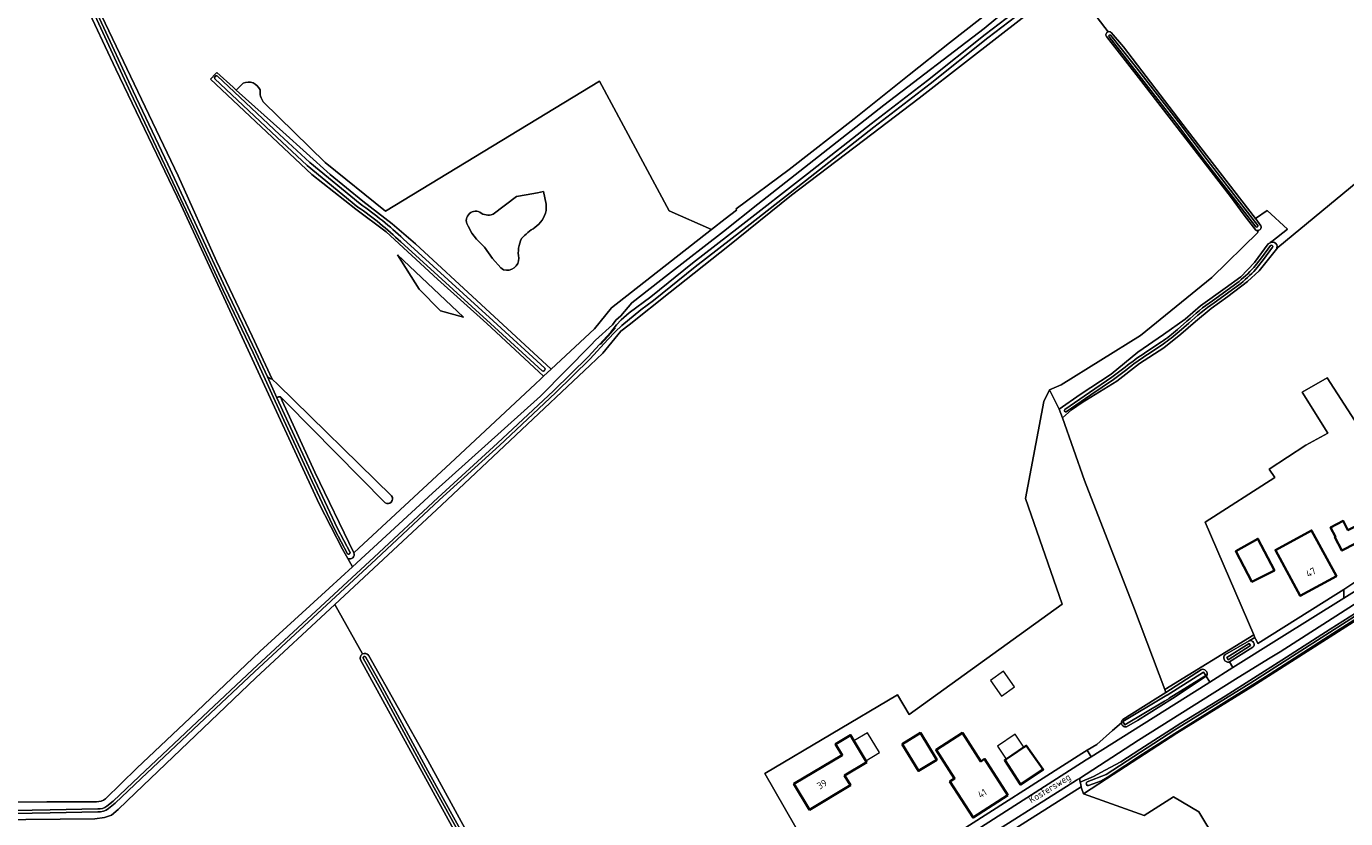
# Model space of a CAD drawing. Extents: x 199200 to 204075, y 460125 to 464703.
# Tile 11 of 174: x 200450 to 200791, y 462469 to 462674. Entities that reach past the tile are written whole.
import ezdxf
from ezdxf.enums import TextEntityAlignment as Align

# ---------------------------------------------------------------- set-up
doc = ezdxf.new("R2010")
doc.units = 0
for name, color, linetype, lineweight in [('B-WE-GR-BOS_LOOF-GV', 40, 'Continuous', 13), ('B-WE-GR-GRAS-GV', 60, 'Continuous', 13), ('B-WE-KW-KUNSTWERK_DUIKER-G', 170, 'Continuous', 18), ('B-WE-OG-BEBOUWING-GV', 7, 'Continuous', 35), ('B-WE-OG-BEBOUWING-T18', 10, 'Continuous', 18), ('B-WE-OG-BEBOUWING_LUIFEL-GV', 7, 'Continuous', 18), ('B-WE-OG-TERREIN_CULTUURSCHEIDING-GV', 7, 'Continuous', 18), ('B-WE-OG-TERREIN_ERF-GV', 7, 'Continuous', 18), ('B-WE-OG-TOPOGRAFIE-T18', 10, 'Continuous', 18), ('B-WE-OG-WATER-GV', 130, 'Continuous', 18), ('B-WE-OG-WATER_GREPPEL-GV', 160, 'Continuous', 18), ('B-WE-OG-WATER_MEER-GV', 140, 'Continuous', 18), ('B-WE-OG-WATER_SLOOT-GV', 120, 'Continuous', 18), ('B-WE-VH-ONVERHARD-GV', 252, 'Continuous', 18), ('B-WE-VH-VERHARDING_ASFALT-GV', 252, 'Continuous', 18), ('B-WE-VH-VERHARDING_BEDRIJFSVLOERPLAAT-GV', 252, 'Continuous', 18), ('B-WE-VH-VERHARDING_OPEN-GV', 252, 'Continuous', 18)]:
    doc.layers.add(name, color=color, linetype=linetype, lineweight=lineweight)
doc.styles.add('NLCS-ISO-M1000-T18', font='NLCS-ISO.ttf', dxfattribs={"height": 1.8})

msp = doc.modelspace()

# ---------------------------------------------------------------- linework, layer by layer
at = {"layer": 'B-WE-GR-BOS_LOOF-GV', "flags": 128}
for points in [[(200601.387, 462601.294), (200627.261, 462621.528), (200616.347, 462626.405), (200598.292, 462659.991), (200542.968, 462626.315), (200527.336, 462638.887), (200511.316, 462654.574)], [(200506.088, 462659.421), (200504.313, 462657.675), (200516.386, 462646.882), (200528.599, 462635.759), (200537.101, 462628.902), (200544.68, 462623.057), (200550.708, 462617.833), (200567.709, 462602.138), (200585.789, 462585.363), (200597.04, 462595.876), (200601.387, 462601.294)], [(200570.759, 462625.536), (200576.803, 462630.076), (200579.334, 462630.515), (200582.259, 462631.05), (200583.805, 462631.399), (200584.495, 462628.151), (200584.493, 462626.469)], [(200573.508, 462611.152), (200572.811, 462611.652), (200570.604, 462614.076), (200568.56, 462616.948), (200566.476, 462619.065), (200565.241, 462620.65), (200564.335, 462622.384)]]:
    msp.add_lwpolyline(points, dxfattribs=at)
at = {"layer": 'B-WE-GR-BOS_LOOF-GV'}
for points in [[(200510.521, 462657.695, 0.4232335), (200506.088, 462659.421)], [(200511.316, 462654.574, -0.1811145), (200510.521, 462657.695)], [(200564.335, 462622.384, -0.7865796), (200567.326, 462626.04)], [(200567.326, 462626.04, 0.274593), (200570.759, 462625.536)], [(200584.493, 462626.469, -0.2043678), (200581.572, 462622.07)], [(200578.163, 462619.216, 0.165651), (200577.437, 462614.166)], [(200581.572, 462622.07, 0.0666103), (200578.163, 462619.216)], [(200577.437, 462614.166, -0.5197925), (200573.508, 462611.152)]]:
    msp.add_lwpolyline(points, format="xyb", dxfattribs=at)
at = {"layer": 'B-WE-GR-GRAS-GV', "flags": 128}
for points in [[(200533.166, 462536.399), (200534.422, 462534.248), (200555.089, 462553.252), (200583.055, 462578.433), (200596.059, 462591.654), (200597.283, 462592.892), (200601.713, 462596.893), (200602.543, 462598.101), (200603.799, 462599.24), (200606.714, 462602.564), (200616.192, 462610.005), (200630.393, 462621.051), (200639.245, 462628.135), (200671.908, 462653.771), (200697.797, 462673.618), (200710.847, 462684.476), (200717.88, 462689.77), (200721.451, 462693.057), (200725.395, 462697.915), (200731.092, 462704.5), (200737.3, 462713.345), (200745.377, 462726.179)], [(200470.515, 462474.135), (200478.646, 462482.071), (200492.427, 462495.133), (200510.463, 462512.305), (200528.408, 462528.718), (200534.422, 462534.248), (200533.166, 462536.399), (200531.787, 462538.761), (200525.796, 462550.54), (200490.096, 462627.869), (200473.155, 462663.031), (200464.974, 462680.472), (200455.262, 462701.351), (200448.937, 462715.465), (200449.723, 462715.807), (200448.057, 462719.604)], [(200734.981, 462702.336), (200729.345, 462695.258), (200724.91, 462690.6), (200721.143, 462687.381), (200719.662, 462686.192), (200729.899, 462672.753)], [(200461.871, 462692.944), (200489.302, 462635.432), (200499.242, 462613.372), (200508.422, 462593.94), (200513.633, 462582.771), (200515.069, 462581.41), (200544.503, 462552.595)], [(200511.316, 462654.574), (200527.336, 462638.887), (200542.968, 462626.315), (200598.292, 462659.991), (200616.347, 462626.405), (200627.261, 462621.528), (200630.833, 462624.322), (200633.752, 462626.604), (200633.702, 462626.89), (200647.357, 462637.064), (200664.2, 462650.222), (200678.403, 462661.596), (200688.84, 462669.849), (200711.595, 462687.752)], [(200711.595, 462687.752), (200688.84, 462669.849), (200678.403, 462661.596), (200664.2, 462650.222), (200647.357, 462637.064), (200633.702, 462626.89), (200633.752, 462626.604), (200630.833, 462624.322), (200627.261, 462621.528), (200601.387, 462601.294), (200597.04, 462595.876), (200585.789, 462585.363), (200583.844, 462583.545), (200583.122, 462582.871), (200581.658, 462581.503), (200559.779, 462561.059), (200536.031, 462539.054), (200534.739, 462537.857)], [(200729.899, 462672.753), (200719.662, 462686.192), (200715.759, 462683.059), (200708.423, 462676.848), (200692.968, 462664.893), (200680.981, 462655.569), (200666.65, 462644.623), (200647.96, 462630.429), (200631.477, 462617.137), (200616.549, 462605.342), (200605.947, 462596.893), (200603.833, 462595.203), (200599.127, 462589.529), (200595.886, 462586.47), (200557.461, 462550.181), (200529.791, 462524.465), (200536.998, 462511.659)], [(200768.137, 462621.407), (200765.056, 462625.276), (200761.601, 462630.111), (200737.736, 462660.895), (200729.465, 462671.536)], [(200730.686, 462672.595), (200733.854, 462668.892), (200750.374, 462647.265), (200768.069, 462624.401), (200771.064, 462626.522), (200776.28, 462621.638), (200772.221, 462618.414), (200771.855, 462618.179), (200771.799, 462618.143)], [(200497.624, 462660.469), (200499.009, 462661.912), (200499.33, 462662.246), (200503.499, 462658.402), (200504.313, 462657.675), (200506.088, 462659.421)], [(200542.851, 462550.755), (200517.326, 462576.646), (200515.761, 462578.211), (200516.215, 462577.24), (200524.656, 462558.765), (200534.739, 462537.857), (200536.031, 462539.054), (200559.779, 462561.059), (200581.658, 462581.503), (200583.122, 462582.871), (200583.844, 462583.545), (200569.197, 462597.203), (200556.433, 462608.737), (200543.141, 462620.921), (200535.251, 462626.838), (200523.843, 462635.831), (200497.624, 462660.469)], [(200803.992, 462641.881), (200773.782, 462616.88), (200773.428, 462616.438), (200768.964, 462610.872), (200765.966, 462608.055), (200760.892, 462604.181), (200756.521, 462601.079), (200752.525, 462597.726), (200748.683, 462594.435), (200744.335, 462590.946), (200737.997, 462586.892), (200732.177, 462582.305), (200723.178, 462576.779), (200720.412, 462574.883), (200718.057, 462572.793), (200723.811, 462556.538), (200736.741, 462523.287), (200744.597, 462502.421), (200767.566, 462516.6), (200754.966, 462545.747), (200773.019, 462557.315), (200771.589, 462559.548), (200781.089, 462565.714), (200786.736, 462568.842), (200780.128, 462579.485), (200786.568, 462583.141), (200807.013, 462551.503)], [(200773.428, 462616.438), (200773.782, 462616.88), (200803.992, 462641.881)], [(200590.101, 462415.599), (200593.912, 462408.462), (200594.522, 462408.819), (200594.602, 462408.872), (200601.164, 462412.966), (200647.007, 462440.755), (200652.506, 462444.42), (200659.412, 462448.695), (200641.077, 462480.685), (200675.448, 462501.041), (200678.433, 462495.986), (200717.992, 462524.55), (200708.549, 462551.913), (200713.247, 462577.042), (200714.71, 462580.009), (200717.726, 462581.303), (200738.277, 462594.149), (200756.747, 462609.151), (200768.751, 462620.888), (200768.431, 462621.3)], [(200536.998, 462511.659), (200529.791, 462524.465), (200509.385, 462505.501), (200478.297, 462475.718), (200473.799, 462471.388), (200472.081, 462469.958), (200470.238, 462469.283), (200467.741, 462468.942), (200440.826, 462468.729), (200440.567, 462469.093), (200440.606, 462469.847), (200440.679, 462470.798), (200422.607, 462470.895), (200422.919, 462470.316), (200422.93, 462470.064), (200422.975, 462469.068), (200399.312, 462444.346), (200370.355, 462414.283), (200366.585, 462410.637), (200365.641, 462410.071), (200368.43, 462407.099)], [(200796.369, 462521.863), (200767.319, 462503.351), (200747.696, 462491.134), (200729.449, 462479.306), (200723.526, 462475.467), (200739.198, 462469.803), (200746.809, 462474.632), (200753.337, 462470.793), (200783.856, 462420.24), (200821.969, 462446.561), (200821.401, 462447.384), (200828.547, 462452.319), (200833.223, 462452.615), (200834.405, 462453.428), (200835.523, 462451.804), (200840.119, 462455.273), (200859.572, 462468.637), (200857.994, 462470.934)], [(200588.04, 462416.173), (200536.484, 462510.157)], [(200538.554, 462511.348), (200553.85, 462484.044), (200585.23, 462426.753), (200590.701, 462417.241)], [(200412.911, 462475.445), (200418.199, 462469.569), (200419.478, 462470.868), (200420.833, 462472.138), (200421.482, 462472.302), (200421.59, 462472.329), (200422.208, 462471.634), (200422.607, 462470.895), (200440.679, 462470.798), (200440.918, 462471.945), (200441.716, 462473.284), (200455.301, 462473.364), (200468.185, 462473.373)]]:
    msp.add_lwpolyline(points, dxfattribs=at)
at = {"layer": 'B-WE-GR-GRAS-GV'}
for points in [[(200729.465, 462671.536, -0.4907869), (200729.899, 462672.753)], [(200729.899, 462672.753, -0.2626517), (200730.686, 462672.595)], [(200506.088, 462659.421, -0.4232335), (200510.521, 462657.695)], [(200510.521, 462657.695, 0.1811145), (200511.316, 462654.574)], [(200768.431, 462621.3, -0.0876654), (200768.137, 462621.407)], [(200771.799, 462618.143, -0.7828751), (200773.428, 462616.438)], [(200544.503, 462552.595, -0.8372012), (200542.851, 462550.755)], [(200534.739, 462537.857, -0.7056566), (200533.166, 462536.399)], [(200536.484, 462510.157, -0.3764863), (200536.998, 462511.659)], [(200536.998, 462511.659, -0.376345), (200538.554, 462511.348)], [(200468.185, 462473.373, 0.1537648), (200470.515, 462474.135)]]:
    msp.add_lwpolyline(points, format="xyb", dxfattribs=at)
at = {"layer": 'B-WE-GR-GRAS-GV', "flags": 128}
for points in [[(200563.141, 462598.904), (200557.211, 462600.471), (200551.665, 462606.088), (200546.011, 462615.001)], [(200563.141, 462598.904), (200546.011, 462615.001), (200551.665, 462606.088), (200557.211, 462600.471)]]:
    msp.add_lwpolyline(points, close=True, dxfattribs=at)
at = {"layer": 'B-WE-KW-KUNSTWERK_DUIKER-G', "flags": 128}
msp.add_lwpolyline([(200598.583, 462591.802), (200600.532, 462593.958), (200602.478, 462596.111)], dxfattribs=at)
at = {"layer": 'B-WE-OG-BEBOUWING-GV', "flags": 128}
for points in [[(200797.642, 462542.146), (200795.806, 462545.714), (200791.95, 462543.73), (200790.724, 462546.113), (200787.443, 462544.425), (200788.714, 462541.955), (200788.599, 462541.896), (200790.39, 462538.414)], [(200772.964, 462533.268), (200768.659, 462541.501), (200762.917, 462538.251), (200767.086, 462530.35)], [(200788.959, 462531.811), (200782.556, 462543.646), (200773.172, 462538.569), (200779.575, 462526.735)], [(200667.449, 462483.681), (200667.253, 462484.007), (200664.152, 462489.166), (200663.266, 462490.64), (200659.409, 462488.324), (200661.108, 462485.496), (200648.628, 462478.003), (200652.648, 462471.315), (200663.233, 462477.668), (200661.702, 462480.219)], [(200676.607, 462488.349), (200680.831, 462481.385), (200685.571, 462484.26), (200681.347, 462491.224)], [(200703.98, 462475.109), (200697.938, 462484.502), (200696.928, 462483.852), (200692.201, 462491.2), (200685.404, 462486.828), (200690.18, 462479.403), (200688.989, 462478.638), (200694.982, 462469.321)], [(200708.123, 462487.526), (200705.094, 462485.482), (200703.525, 462484.423), (200703.15, 462484.17), (200707.202, 462477.836), (200713.108, 462481.728), (200708.727, 462487.933), (200708.695, 462487.912)]]:
    msp.add_lwpolyline(points, close=True, dxfattribs=at)
at = {"layer": 'B-WE-OG-BEBOUWING_LUIFEL-GV', "flags": 128}
for points in [[(200702.298, 462500.738), (200705.692, 462503.126), (200702.824, 462507.208), (200699.427, 462504.818)], [(200667.253, 462484.007), (200670.753, 462486.111), (200667.652, 462491.27), (200664.152, 462489.166)], [(200703.525, 462484.423), (200705.094, 462485.482), (200708.123, 462487.526), (200705.864, 462490.861), (200701.271, 462487.75)]]:
    msp.add_lwpolyline(points, close=True, dxfattribs=at)
at = {"layer": 'B-WE-OG-TERREIN_CULTUURSCHEIDING-GV', "flags": 128}
msp.add_lwpolyline([(200722.488, 462479.443), (200722.689, 462478.463), (200726.129, 462479.971), (200729.129, 462481.562), (200733.226, 462483.697), (200738.131, 462486.923), (200748.704, 462493.768), (200760.153, 462500.778), (200774.87, 462510.086), (200787.36, 462518.055), (200798.857, 462525.316), (200811.527, 462533.393), (200822.441, 462540.598), (200833.398, 462547.636), (200832.166, 462549.566), (200813.114, 462537.043), (200793.381, 462524.371), (200774.376, 462512.238), (200771.362, 462510.442), (200762.853, 462505.127), (200737.783, 462489.31)], close=True, dxfattribs=at)
for points in [[(200767.379, 462513.389), (200761.28, 462509.608), (200762.182, 462508.123), (200774.147, 462515.637), (200790.858, 462526.075), (200790.858, 462528.386), (200788.793, 462527.098), (200768.637, 462514.33), (200768.143, 462515.454), (200768.079, 462515.414), (200767.857, 462515.927), (200766.381, 462515.07)], [(200733.334, 462493.849), (200730.991, 462491.867), (200727.013, 462488.252), (200724.512, 462486.737), (200725.508, 462485.042), (200755.26, 462503.776), (200756.239, 462504.391), (200755.257, 462505.926), (200752.969, 462504.34), (200746.584, 462500.154), (200737.476, 462494.431), (200734.629, 462492.79)]]:
    msp.add_lwpolyline(points, dxfattribs=at)
at = {"layer": 'B-WE-OG-TERREIN_CULTUURSCHEIDING-GV'}
for points in [[(200766.381, 462515.07, -0.7713805), (200767.379, 462513.389)], [(200734.629, 462492.79, -0.461897), (200733.334, 462493.849)]]:
    msp.add_lwpolyline(points, format="xyb", dxfattribs=at)
at = {"layer": 'B-WE-OG-TERREIN_ERF-GV', "flags": 128}
for points in [[(200807.013, 462551.503), (200786.568, 462583.141), (200780.128, 462579.485), (200786.736, 462568.842), (200781.089, 462565.714), (200771.589, 462559.548), (200773.019, 462557.315), (200754.966, 462545.747), (200767.566, 462516.6), (200767.857, 462515.927), (200768.079, 462515.414), (200768.143, 462515.454), (200768.637, 462514.33), (200788.793, 462527.098), (200790.858, 462528.386), (200793.704, 462530.27)], [(200733.719, 462494.707), (200742.1, 462499.941), (200744.859, 462501.725), (200744.597, 462502.421), (200736.741, 462523.287), (200723.811, 462556.538), (200718.057, 462572.793), (200717.263, 462575.035), (200714.71, 462580.009), (200713.247, 462577.042), (200708.549, 462551.913), (200717.992, 462524.55), (200678.433, 462495.986), (200675.448, 462501.041), (200641.077, 462480.685), (200659.412, 462448.695), (200660.379, 462447.133)], [(200660.379, 462447.133), (200670.339, 462453.373), (200676.03, 462456.829), (200677.16, 462457.499), (200682.068, 462460.407), (200686.991, 462463.32), (200688.666, 462463.905), (200689.011, 462464.171), (200723.098, 462485.881), (200724.512, 462486.737), (200727.013, 462488.252), (200730.991, 462491.867), (200733.334, 462493.849)], [(200700.836, 462370.848), (200705.601, 462361.75), (200707.273, 462362.867), (200708.788, 462363.576), (200726.37, 462375.139), (200749.977, 462391.515), (200754.851, 462394.641), (200756.348, 462395.739), (200760.108, 462390.338), (200765.159, 462393.847), (200760.9, 462399.964), (200762.559, 462401.118), (200773.057, 462408.419), (200785.835, 462417.435), (200783.856, 462420.24), (200753.337, 462470.793), (200746.809, 462474.632), (200739.198, 462469.803), (200723.526, 462475.467), (200723.018, 462476.887), (200722.931, 462477.287), (200700.122, 462462.847), (200678.763, 462449.624)]]:
    msp.add_lwpolyline(points, dxfattribs=at)
for points in [[(200790.39, 462538.414), (200788.599, 462541.896), (200788.714, 462541.955), (200787.443, 462544.425), (200790.724, 462546.113), (200791.95, 462543.73), (200795.806, 462545.714), (200797.642, 462542.146)], [(200772.964, 462533.268), (200767.086, 462530.35), (200762.917, 462538.251), (200768.659, 462541.501)], [(200773.172, 462538.569), (200782.556, 462543.646), (200788.959, 462531.811), (200779.575, 462526.735)], [(200667.253, 462484.007), (200667.449, 462483.681), (200661.702, 462480.219), (200663.233, 462477.668), (200652.648, 462471.315), (200648.628, 462478.003), (200661.108, 462485.496), (200659.409, 462488.324), (200663.266, 462490.64), (200664.152, 462489.166)], [(200676.607, 462488.349), (200681.347, 462491.224), (200685.571, 462484.26), (200680.831, 462481.385)], [(200703.98, 462475.109), (200694.982, 462469.321), (200688.989, 462478.638), (200690.18, 462479.403), (200685.404, 462486.828), (200692.201, 462491.2), (200696.928, 462483.852), (200697.938, 462484.502)], [(200705.094, 462485.482), (200708.123, 462487.526), (200708.695, 462487.912), (200708.727, 462487.933), (200713.108, 462481.728), (200707.202, 462477.836), (200703.15, 462484.17), (200703.525, 462484.423)]]:
    msp.add_lwpolyline(points, close=True, dxfattribs=at)
at = {"layer": 'B-WE-OG-TERREIN_ERF-GV'}
msp.add_lwpolyline([(200733.334, 462493.849, -0.2255505), (200733.719, 462494.707)], format="xyb", dxfattribs=at)
at = {"layer": 'B-WE-OG-WATER-GV', "flags": 128}
for points in [[(200771.879, 462617.375), (200769.553, 462614.188), (200767.583, 462611.741)], [(200768.114, 462611.28), (200770.111, 462613.76), (200772.447, 462616.961)], [(200763.185, 462607.677), (200756.936, 462603.115)], [(200757.349, 462602.546), (200763.612, 462607.118)], [(200750.298, 462597.83), (200747.824, 462595.644)], [(200748.281, 462595.109), (200750.762, 462597.303)], [(200743.732, 462592.47), (200739.684, 462589.76)], [(200740.076, 462589.177), (200744.135, 462591.894)], [(200734.279, 462585.894), (200730.854, 462583.314), (200725.059, 462579.315), (200718.664, 462574.936)], [(200719.061, 462574.356), (200725.457, 462578.736), (200731.266, 462582.744), (200734.702, 462585.333)]]:
    msp.add_lwpolyline(points, dxfattribs=at)
at = {"layer": 'B-WE-OG-WATER-GV'}
for points in [[(200772.447, 462616.961, 0.8759409), (200771.879, 462617.375)], [(200767.583, 462611.741, -0.0474792), (200763.185, 462607.677)], [(200763.612, 462607.118, 0.0475343), (200768.114, 462611.28)], [(200756.936, 462603.115, 0.035359), (200750.298, 462597.83)], [(200750.762, 462597.303, -0.0353387), (200757.349, 462602.546)], [(200747.824, 462595.644, -0.0291293), (200743.732, 462592.47)], [(200744.135, 462591.894, 0.0290388), (200748.281, 462595.109)], [(200739.684, 462589.76, 0.0267476), (200734.279, 462585.894)], [(200734.702, 462585.333, -0.0266373), (200740.076, 462589.177)], [(200718.664, 462574.936, 0.7100554), (200719.061, 462574.356)]]:
    msp.add_lwpolyline(points, format="xyb", dxfattribs=at)
at = {"layer": 'B-WE-OG-WATER_GREPPEL-GV'}
for points in [[(200513.633, 462582.771, -0.112891), (200512.376, 462583.436)], [(200514.86, 462577.987, -0.2536555), (200515.761, 462578.211)], [(200542.851, 462550.755, 0.8372012), (200544.503, 462552.595)]]:
    msp.add_lwpolyline(points, format="xyb", dxfattribs=at)
at = {"layer": 'B-WE-OG-WATER_GREPPEL-GV', "flags": 128}
for points in [[(200512.376, 462583.436), (200514.86, 462577.987)], [(200544.503, 462552.595), (200515.069, 462581.41), (200513.633, 462582.771)], [(200515.761, 462578.211), (200517.326, 462576.646), (200542.851, 462550.755)]]:
    msp.add_lwpolyline(points, dxfattribs=at)
at = {"layer": 'B-WE-OG-WATER_MEER-GV', "flags": 128}
for points in [[(200584.493, 462626.469), (200584.495, 462628.151), (200583.805, 462631.399), (200582.259, 462631.05), (200579.334, 462630.515), (200576.803, 462630.076), (200570.759, 462625.536)], [(200564.335, 462622.384), (200565.241, 462620.65), (200566.476, 462619.065), (200568.56, 462616.948), (200570.604, 462614.076), (200572.811, 462611.652), (200573.508, 462611.152)]]:
    msp.add_lwpolyline(points, dxfattribs=at)
at = {"layer": 'B-WE-OG-WATER_MEER-GV'}
for points in [[(200567.326, 462626.04, 0.7865796), (200564.335, 462622.384)], [(200570.759, 462625.536, -0.274593), (200567.326, 462626.04)], [(200581.572, 462622.07, 0.2043678), (200584.493, 462626.469)], [(200577.437, 462614.166, -0.165651), (200578.163, 462619.216)], [(200578.163, 462619.216, -0.0666103), (200581.572, 462622.07)], [(200573.508, 462611.152, 0.5197925), (200577.437, 462614.166)]]:
    msp.add_lwpolyline(points, format="xyb", dxfattribs=at)
at = {"layer": 'B-WE-OG-WATER_SLOOT-GV', "flags": 128}
for points in [[(200461.489, 462695.961), (200460.034, 462696.623), (200451.372, 462716.525), (200449.723, 462715.807), (200448.937, 462715.465), (200455.262, 462701.351), (200464.974, 462680.472), (200473.155, 462663.031), (200490.096, 462627.869), (200525.796, 462550.54), (200531.787, 462538.761), (200533.166, 462536.399)], [(200533.067, 462537.579), (200529.857, 462543.802), (200523.954, 462556.308), (200516.63, 462572.238), (200508.712, 462589.6), (200500.85, 462606.053), (200494.045, 462620.753), (200485.883, 462638.184), (200476.948, 462657.064), (200468.243, 462675.894), (200460.104, 462692.835), (200450.229, 462714.191)], [(200450.229, 462714.191), (200460.104, 462692.835), (200468.243, 462675.894), (200476.948, 462657.064), (200485.883, 462638.184), (200494.045, 462620.753), (200500.85, 462606.053), (200508.712, 462589.6), (200516.63, 462572.238), (200523.954, 462556.308), (200529.857, 462543.802), (200533.067, 462537.579)], [(200533.756, 462537.935), (200530.553, 462544.145), (200524.657, 462556.635), (200517.335, 462572.561), (200514.86, 462577.987), (200512.376, 462583.436), (200509.415, 462589.928), (200501.552, 462606.383), (200494.748, 462621.08), (200486.584, 462638.514), (200477.651, 462657.392), (200468.945, 462676.225), (200461.191, 462692.363), (200460.805, 462693.165), (200459.487, 462696.016)], [(200461.191, 462692.363), (200468.945, 462676.225), (200477.651, 462657.392), (200486.584, 462638.514), (200494.748, 462621.08), (200501.552, 462606.383), (200509.415, 462589.928), (200512.376, 462583.436)], [(200513.633, 462582.771), (200508.422, 462593.94), (200499.242, 462613.372), (200489.302, 462635.432), (200461.871, 462692.944)], [(200710.847, 462684.476), (200697.797, 462673.618), (200671.908, 462653.771), (200639.245, 462628.135), (200630.393, 462621.051), (200616.192, 462610.005), (200606.714, 462602.564), (200603.799, 462599.24), (200602.543, 462598.101), (200601.713, 462596.893), (200597.283, 462592.892), (200596.059, 462591.654), (200583.055, 462578.433), (200555.089, 462553.252), (200534.422, 462534.248), (200528.408, 462528.718), (200510.463, 462512.305), (200492.427, 462495.133), (200478.646, 462482.071), (200470.515, 462474.135)], [(200470.834, 462472.218), (200472.515, 462473.587), (200479.207, 462479.948), (200495.697, 462495.463), (200508.546, 462507.553), (200523.753, 462521.682), (200539.994, 462536.727), (200556.45, 462552.081), (200571.949, 462566.217), (200586.406, 462579.777), (200595.356, 462588.574), (200601.217, 462594.997), (200602.73, 462596.843), (200603.935, 462598.197), (200606, 462600.023), (200611.562, 462604.111), (200622.333, 462612.801), (200634.624, 462622.3), (200652.119, 462636.002), (200668.565, 462648.953), (200683.15, 462660.145), (200698.094, 462672.08), (200716.163, 462685.982)], [(200716.163, 462685.982), (200698.094, 462672.08), (200683.15, 462660.145), (200668.565, 462648.953), (200652.119, 462636.002), (200634.624, 462622.3), (200622.333, 462612.801), (200611.562, 462604.111), (200606, 462600.023), (200603.935, 462598.197), (200602.73, 462596.843), (200601.217, 462594.997), (200595.356, 462588.574), (200586.406, 462579.777), (200571.949, 462566.217), (200556.45, 462552.081), (200539.994, 462536.727), (200523.753, 462521.682), (200508.546, 462507.553), (200495.697, 462495.463), (200479.207, 462479.948), (200472.515, 462473.587), (200470.834, 462472.218)], [(200471.278, 462471.623), (200473.006, 462473.03), (200479.717, 462479.409), (200496.206, 462494.922), (200509.053, 462507.01), (200524.258, 462521.138), (200540.5, 462536.183), (200556.953, 462551.535), (200572.453, 462565.671), (200586.92, 462579.241), (200595.891, 462588.059), (200600.446, 462593.051), (200602.33, 462595.053), (200604.081, 462596.665), (200608.986, 462600.792), (200612.263, 462603.201), (200623.044, 462611.9), (200635.329, 462621.393), (200652.828, 462635.098), (200669.27, 462648.046), (200683.858, 462659.241), (200698.802, 462671.177), (200716.883, 462685.087)], [(200716.883, 462685.087), (200698.802, 462671.177), (200683.858, 462659.241), (200669.27, 462648.046), (200652.828, 462635.098), (200635.329, 462621.393), (200623.044, 462611.9), (200612.263, 462603.201), (200608.986, 462600.792), (200604.081, 462596.665), (200602.33, 462595.053), (200600.446, 462593.051), (200595.891, 462588.059), (200586.92, 462579.241), (200572.453, 462565.671), (200556.953, 462551.535), (200540.5, 462536.183), (200524.258, 462521.138)], [(200440.826, 462468.729), (200467.741, 462468.942), (200470.238, 462469.283), (200472.081, 462469.958), (200473.799, 462471.388), (200478.297, 462475.718), (200509.385, 462505.501), (200529.791, 462524.465), (200557.461, 462550.181), (200595.886, 462586.47), (200599.127, 462589.529), (200603.833, 462595.203), (200605.947, 462596.893), (200616.549, 462605.342), (200631.477, 462617.137), (200647.96, 462630.429), (200666.65, 462644.623), (200680.981, 462655.569), (200692.968, 462664.893), (200708.423, 462676.848)], [(200729.465, 462671.536), (200737.736, 462660.895), (200761.601, 462630.111)], [(200768.116, 462622.227), (200762.825, 462629.07), (200755.024, 462639.177), (200747.57, 462649.027), (200736.115, 462663.804), (200730.129, 462671.431)], [(200730.129, 462671.431), (200736.115, 462663.804), (200747.57, 462649.027), (200755.024, 462639.177), (200762.825, 462629.07), (200768.116, 462622.227)], [(200730.631, 462671.824), (200736.618, 462664.196), (200748.076, 462649.415), (200755.531, 462639.564), (200763.329, 462629.46), (200768.62, 462622.617)], [(200768.62, 462622.617), (200763.329, 462629.46), (200755.531, 462639.564), (200748.076, 462649.415), (200736.618, 462664.196), (200730.631, 462671.824)], [(200769.39, 462622.542), (200768.122, 462624.333), (200768.069, 462624.401), (200750.374, 462647.265), (200733.854, 462668.892), (200730.686, 462672.595)], [(200535.761, 462627.384), (200522.715, 462638.127), (200514.847, 462645.453), (200498.793, 462660.573)], [(200498.793, 462660.573), (200514.847, 462645.453), (200522.715, 462638.127), (200535.761, 462627.384)], [(200499.465, 462661.286), (200515.517, 462646.168), (200523.361, 462638.864), (200536.349, 462628.169)], [(200536.349, 462628.169), (200523.361, 462638.864), (200515.517, 462646.168), (200499.465, 462661.286)], [(200761.601, 462630.111), (200765.056, 462625.276), (200768.137, 462621.407)], [(200547.535, 462619.106), (200570.806, 462597.913), (200584.166, 462585.674)], [(200584.166, 462585.674), (200570.806, 462597.913), (200547.535, 462619.106)], [(200583.504, 462584.952), (200570.145, 462597.19), (200546.866, 462618.389)], [(200546.866, 462618.389), (200570.145, 462597.19), (200583.504, 462584.952)], [(200771.799, 462618.143), (200771.291, 462617.816), (200767.813, 462613.033), (200764.206, 462609.32), (200760.179, 462606.399), (200753.841, 462601.789), (200749.842, 462598.374), (200744.198, 462594.382), (200737.565, 462589.774), (200730.693, 462584.118), (200722.676, 462578.8), (200717.263, 462575.035)], [(200717.263, 462575.035), (200718.057, 462572.793), (200720.412, 462574.883), (200723.178, 462576.779), (200732.177, 462582.305), (200737.997, 462586.892), (200744.335, 462590.946), (200748.683, 462594.435), (200752.525, 462597.726), (200756.521, 462601.079), (200760.892, 462604.181), (200765.966, 462608.055), (200768.964, 462610.872), (200773.428, 462616.438)], [(200767.583, 462611.741), (200769.553, 462614.188), (200771.879, 462617.375)], [(200772.447, 462616.961), (200770.111, 462613.76), (200768.114, 462611.28)], [(200756.936, 462603.115), (200763.185, 462607.677)], [(200763.612, 462607.118), (200757.349, 462602.546)], [(200747.824, 462595.644), (200750.298, 462597.83)], [(200750.762, 462597.303), (200748.281, 462595.109)], [(200739.684, 462589.76), (200743.732, 462592.47)], [(200744.135, 462591.894), (200740.076, 462589.177)], [(200718.664, 462574.936), (200725.059, 462579.315), (200730.854, 462583.314), (200734.279, 462585.894)], [(200734.702, 462585.333), (200731.266, 462582.744), (200725.457, 462578.736), (200719.061, 462574.356)], [(200514.86, 462577.987), (200517.335, 462572.561), (200524.657, 462556.635), (200530.553, 462544.145), (200533.756, 462537.935)], [(200534.739, 462537.857), (200524.656, 462558.765), (200516.215, 462577.24), (200515.761, 462578.211)], [(200833.478, 462547.688), (200833.398, 462547.636), (200822.441, 462540.598), (200811.527, 462533.393), (200798.857, 462525.316), (200787.36, 462518.055), (200774.87, 462510.086), (200760.153, 462500.778), (200748.704, 462493.768), (200738.131, 462486.923), (200733.226, 462483.697), (200729.129, 462481.562), (200726.129, 462479.971), (200722.689, 462478.463)], [(200722.689, 462478.463), (200722.812, 462477.865), (200722.931, 462477.287), (200723.018, 462476.887), (200723.526, 462475.467), (200729.449, 462479.306), (200747.696, 462491.134), (200767.319, 462503.351), (200796.369, 462521.863), (200817.262, 462535.155), (200817.362, 462535.219), (200818.941, 462536.242), (200834.338, 462546.217)], [(200724.455, 462478.514), (200729.408, 462480.471), (200747.16, 462491.978), (200766.787, 462504.197), (200795.831, 462522.706), (200816.825, 462536.063), (200833.776, 462547.044), (200834.12, 462546.537), (200819.864, 462537.342), (200804.048, 462527.122), (200788.079, 462516.991), (200770.601, 462505.77), (200757.118, 462497.316), (200747.141, 462491.103), (200738.834, 462485.677), (200729.655, 462479.671), (200728.165, 462478.823), (200724.837, 462477.571)], [(200724.837, 462477.571), (200728.165, 462478.823), (200729.655, 462479.671), (200738.834, 462485.677), (200747.141, 462491.103), (200757.118, 462497.316), (200770.601, 462505.77), (200788.079, 462516.991), (200804.048, 462527.122), (200819.864, 462537.342), (200834.12, 462546.537), (200833.776, 462547.044), (200816.825, 462536.063), (200795.831, 462522.706), (200766.787, 462504.197), (200747.16, 462491.978), (200729.408, 462480.471), (200724.455, 462478.514)], [(200524.258, 462521.138), (200509.053, 462507.01), (200496.206, 462494.922), (200479.717, 462479.409), (200473.006, 462473.03), (200471.278, 462471.623)], [(200766.381, 462515.07), (200760.132, 462511.442)], [(200761.28, 462509.608), (200767.379, 462513.389)], [(200536.484, 462510.157), (200588.04, 462416.173)], [(200589.18, 462416.607), (200576.295, 462439.551), (200564.337, 462461.151), (200553.314, 462481.096), (200541.597, 462502.731), (200537.189, 462510.573)], [(200537.189, 462510.573), (200541.597, 462502.731), (200553.314, 462481.096), (200564.337, 462461.151), (200576.295, 462439.551), (200589.18, 462416.607)], [(200537.777, 462510.903), (200542.187, 462503.057), (200553.905, 462481.419), (200564.927, 462461.478), (200576.884, 462439.88), (200589.768, 462416.937)], [(200589.768, 462416.937), (200576.884, 462439.88), (200564.927, 462461.478), (200553.905, 462481.419), (200542.187, 462503.057), (200537.777, 462510.903)], [(200590.701, 462417.241), (200585.23, 462426.753), (200553.85, 462484.044), (200538.554, 462511.348)], [(200754.021, 462507.65), (200744.859, 462501.725), (200742.1, 462499.941), (200733.719, 462494.707)], [(200761.211, 462509.566), (200761.28, 462509.608)], [(200734.629, 462492.79), (200737.476, 462494.431), (200746.584, 462500.154), (200752.969, 462504.34), (200755.257, 462505.926), (200755.416, 462506.037)], [(200468.185, 462473.373), (200455.301, 462473.364), (200441.716, 462473.284)], [(200442.211, 462471.014), (200456.195, 462471.281), (200468.484, 462471.525)], [(200468.484, 462471.525), (200456.195, 462471.281), (200442.211, 462471.014)], [(200468.482, 462470.782), (200456.209, 462470.539), (200442.225, 462470.272)], [(200442.225, 462470.272), (200456.209, 462470.539), (200468.482, 462470.782)]]:
    msp.add_lwpolyline(points, dxfattribs=at)
at = {"layer": 'B-WE-OG-WATER_SLOOT-GV'}
for points in [[(200729.899, 462672.753, 0.4907869), (200729.465, 462671.536)], [(200730.686, 462672.595, 0.2626517), (200729.899, 462672.753)], [(200730.129, 462671.431, -0.9600997), (200730.631, 462671.824)], [(200730.631, 462671.824, 0.9600997), (200730.129, 462671.431)], [(200498.793, 462660.573, -0.8297157), (200499.465, 462661.286)], [(200499.465, 462661.286, 0.8297157), (200498.793, 462660.573)], [(200546.866, 462618.389, 0.0413655), (200535.761, 462627.384)], [(200535.761, 462627.384, -0.0413655), (200546.866, 462618.389)], [(200536.349, 462628.169, -0.0411464), (200547.535, 462619.106)], [(200547.535, 462619.106, 0.0411464), (200536.349, 462628.169)], [(200768.62, 462622.617, -0.7308031), (200768.116, 462622.227)], [(200768.116, 462622.227, 0.7308031), (200768.62, 462622.617)], [(200768.431, 462621.3, 0.6013736), (200769.39, 462622.542)], [(200768.137, 462621.407, 0.0876654), (200768.431, 462621.3)], [(200773.428, 462616.438, 0.7828751), (200771.799, 462618.143)], [(200771.879, 462617.375, -0.8759409), (200772.447, 462616.961)], [(200763.185, 462607.677, 0.0474792), (200767.583, 462611.741)], [(200768.114, 462611.28, -0.0475343), (200763.612, 462607.118)], [(200750.298, 462597.83, -0.035359), (200756.936, 462603.115)], [(200757.349, 462602.546, 0.0353387), (200750.762, 462597.303)], [(200743.732, 462592.47, 0.0291293), (200747.824, 462595.644)], [(200748.281, 462595.109, -0.0290388), (200744.135, 462591.894)], [(200734.279, 462585.894, -0.0267476), (200739.684, 462589.76)], [(200740.076, 462589.177, 0.0266373), (200734.702, 462585.333)], [(200584.166, 462585.674, -0.738493), (200583.504, 462584.952)], [(200583.504, 462584.952, 0.738493), (200584.166, 462585.674)], [(200512.376, 462583.436, 0.112891), (200513.633, 462582.771)], [(200515.761, 462578.211, 0.2536555), (200514.86, 462577.987)], [(200719.061, 462574.356, -0.7100554), (200718.664, 462574.936)], [(200533.756, 462537.935, -0.6602874), (200533.067, 462537.579)], [(200533.067, 462537.579, 0.6602874), (200533.756, 462537.935)], [(200533.166, 462536.399, 0.7056566), (200534.739, 462537.857)], [(200767.379, 462513.389, 0.7713805), (200766.381, 462515.07)], [(200536.998, 462511.659, 0.3764863), (200536.484, 462510.157)], [(200538.554, 462511.348, 0.376345), (200536.998, 462511.659)], [(200537.189, 462510.573, -0.9098416), (200537.777, 462510.903)], [(200537.777, 462510.903, 0.9098416), (200537.189, 462510.573)], [(200760.132, 462511.442, 0.2834232), (200759.902, 462510.275)], [(200759.902, 462510.275, 0.3748942), (200761.211, 462509.566)], [(200755.2, 462507.322, 0.2804246), (200754.021, 462507.65)], [(200755.416, 462506.037, 0.3016639), (200755.2, 462507.322)], [(200733.719, 462494.707, 0.2255505), (200733.334, 462493.849)], [(200733.334, 462493.849, 0.461897), (200734.629, 462492.79)], [(200724.837, 462477.571, -0.7581591), (200724.455, 462478.514)], [(200724.455, 462478.514, 0.7581591), (200724.837, 462477.571)], [(200470.515, 462474.135, -0.1537648), (200468.185, 462473.373)], [(200468.484, 462471.525, 0.1688124), (200470.834, 462472.218)], [(200470.834, 462472.218, -0.1688124), (200468.484, 462471.525)], [(200471.278, 462471.623, -0.1680289), (200468.482, 462470.782)], [(200468.482, 462470.782, 0.1680289), (200471.278, 462471.623)]]:
    msp.add_lwpolyline(points, format="xyb", dxfattribs=at)
at = {"layer": 'B-WE-OG-WATER_SLOOT-GV', "flags": 128}
for points in [[(200523.843, 462635.831), (200535.251, 462626.838), (200543.141, 462620.921), (200556.433, 462608.737), (200569.197, 462597.203), (200583.844, 462583.545), (200585.789, 462585.363), (200567.709, 462602.138), (200550.708, 462617.833), (200544.68, 462623.057), (200537.101, 462628.902), (200528.599, 462635.759), (200516.386, 462646.882), (200504.313, 462657.675), (200503.499, 462658.402), (200499.33, 462662.246), (200499.009, 462661.912), (200497.624, 462660.469)], [(200766.734, 462513.856), (200760.929, 462510.179), (200760.598, 462510.713), (200766.426, 462514.375)], [(200760.929, 462510.179), (200766.734, 462513.856), (200766.426, 462514.375), (200760.598, 462510.713)], [(200754.602, 462506.946), (200755.143, 462506.104), (200745.709, 462500.177), (200745.662, 462500.147), (200744.529, 462499.415), (200734.259, 462493.322), (200733.676, 462494.139), (200744.267, 462500.452), (200745.127, 462500.992), (200745.133, 462500.996), (200745.176, 462501.023)], [(200745.133, 462500.996), (200745.127, 462500.992), (200744.267, 462500.452), (200733.676, 462494.139), (200734.259, 462493.322), (200744.529, 462499.415), (200745.662, 462500.147), (200745.709, 462500.177), (200755.143, 462506.104), (200754.602, 462506.946), (200745.176, 462501.023)]]:
    msp.add_lwpolyline(points, close=True, dxfattribs=at)
at = {"layer": 'B-WE-VH-ONVERHARD-GV', "flags": 128}
for points in [[(200760.132, 462511.442), (200766.381, 462515.07), (200767.857, 462515.927), (200767.566, 462516.6), (200744.597, 462502.421), (200744.859, 462501.725), (200754.021, 462507.65)], [(200755.416, 462506.037), (200755.257, 462505.926), (200756.239, 462504.391), (200762.182, 462508.123), (200761.28, 462509.608), (200761.211, 462509.566)]]:
    msp.add_lwpolyline(points, dxfattribs=at)
at = {"layer": 'B-WE-VH-ONVERHARD-GV'}
for points in [[(200759.902, 462510.275, -0.2834232), (200760.132, 462511.442)], [(200761.211, 462509.566, -0.3748942), (200759.902, 462510.275)], [(200754.021, 462507.65, -0.2804246), (200755.2, 462507.322)], [(200755.2, 462507.322, -0.3016639), (200755.416, 462506.037)]]:
    msp.add_lwpolyline(points, format="xyb", dxfattribs=at)
at = {"layer": 'B-WE-VH-VERHARDING_ASFALT-GV', "flags": 128}
for points in [[(200796.186, 462529.402), (200790.858, 462526.075), (200774.147, 462515.637), (200762.182, 462508.123), (200756.239, 462504.391), (200755.26, 462503.776), (200725.508, 462485.042), (200724.221, 462484.232), (200688.264, 462461.249)], [(200693.35, 462461.044), (200721.751, 462478.968), (200721.989, 462479.122), (200722.488, 462479.443), (200737.783, 462489.31), (200762.853, 462505.127), (200771.362, 462510.442), (200774.376, 462512.238), (200793.381, 462524.371)]]:
    msp.add_lwpolyline(points, dxfattribs=at)
at = {"layer": 'B-WE-VH-VERHARDING_BEDRIJFSVLOERPLAAT-GV', "flags": 128}
msp.add_lwpolyline([(200768.431, 462621.3), (200768.751, 462620.888), (200756.747, 462609.151), (200738.277, 462594.149), (200717.726, 462581.303), (200714.71, 462580.009), (200717.263, 462575.035), (200722.676, 462578.8), (200730.693, 462584.118), (200737.565, 462589.774), (200744.198, 462594.382), (200749.842, 462598.374), (200753.841, 462601.789), (200760.179, 462606.399), (200764.206, 462609.32), (200767.813, 462613.033), (200771.291, 462617.816), (200771.799, 462618.143), (200771.855, 462618.179), (200772.221, 462618.414), (200776.28, 462621.638), (200771.064, 462626.522), (200768.069, 462624.401), (200768.122, 462624.333), (200769.39, 462622.542)], dxfattribs=at)
at = {"layer": 'B-WE-VH-VERHARDING_BEDRIJFSVLOERPLAAT-GV'}
msp.add_lwpolyline([(200769.39, 462622.542, -0.6013736), (200768.431, 462621.3)], format="xyb", dxfattribs=at)
at = {"layer": 'B-WE-VH-VERHARDING_OPEN-GV', "flags": 128}
for points in [[(200790.858, 462528.386), (200790.858, 462526.075), (200796.186, 462529.402), (200793.704, 462530.27)], [(200688.666, 462463.905), (200688.264, 462461.249), (200724.221, 462484.232), (200725.508, 462485.042), (200724.512, 462486.737), (200723.098, 462485.881), (200689.011, 462464.171)], [(200722.812, 462477.865), (200722.689, 462478.463), (200722.488, 462479.443), (200721.989, 462479.122), (200721.751, 462478.968), (200693.35, 462461.044), (200680.915, 462453.332), (200667.19, 462444.804), (200667.861, 462443.774), (200669.854, 462445.074), (200671.771, 462444.882), (200672.356, 462444.57), (200673.891, 462445.408), (200678.763, 462449.624), (200700.122, 462462.847), (200722.931, 462477.287)]]:
    msp.add_lwpolyline(points, close=True, dxfattribs=at)

# ---------------------------------------------------------------- texts
at = {"layer": 'B-WE-OG-BEBOUWING-T18', "style": 'NLCS-ISO-M1000-T18'}
for s, rotation, p in [('47', 28.4, (200782.364, 462532.791)), ('39', 31, (200655.882, 462477.921)), ('41', 32.8, (200697.317, 462475.579))]:
    msp.add_text(s, height=1.8, rotation=rotation, dxfattribs=at).set_placement(p, align=Align.MIDDLE)
at = {"layer": 'B-WE-OG-TOPOGRAFIE-T18', "style": 'NLCS-ISO-M1000-T18'}
msp.add_text('Kostersweg', height=1.8, rotation=31.7, dxfattribs=at).set_placement((200714.898, 462476.649), align=Align.MIDDLE)

doc.saveas('drawing.dxf')
